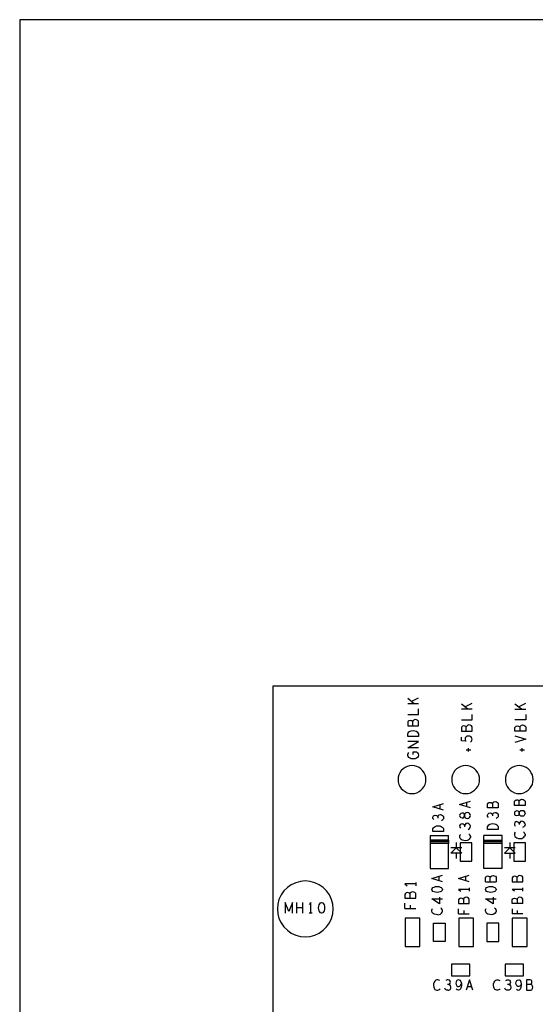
# Model space of a CAD drawing. Extents: x 23.5 to 56.5, y 21.5 to 42.5.
# Tile 8 of 15: x 23.5 to 28.4, y 33.4 to 42.5. Entities that reach past the tile are written whole.
import ezdxf

# ---------------------------------------------------------------- set-up
doc = ezdxf.new("R2010")
doc.units = 0
doc.layers.add('RVP8-IFD_E_tas', color=2, linetype='CONTINUOUS')

msp = doc.modelspace()

# ---------------------------------------------------------------- linework, layer by layer
at = {"layer": 'RVP8-IFD_E_tas'}
for points in [[(23.545, 21.545), (56.545, 21.545), (56.545, 42.545), (23.545, 42.545), (23.545, 21.545), (23.545, 21.545)], [(27.164, 35.959), (27.264, 35.959), (27.264, 36.001), (27.257, 36.01), (27.247, 36.015), (27.235, 36.018), (27.224, 36.015), (27.214, 36.007), (27.21, 35.999), (27.205, 36.004), (27.197, 36.007), (27.185, 36.01), (27.175, 36.007), (27.169, 36.002), (27.164, 35.994), (27.164, 35.959)], [(27.164, 35.859), (27.164, 35.884), (27.169, 35.894), (27.175, 35.902), (27.185, 35.908), (27.197, 35.913), (27.214, 35.914), (27.23, 35.913), (27.242, 35.908), (27.252, 35.902), (27.259, 35.894), (27.264, 35.884), (27.264, 35.859), (27.164, 35.859)], [(27.664, 35.908), (27.764, 35.908), (27.764, 35.95), (27.757, 35.959), (27.747, 35.964), (27.735, 35.967), (27.724, 35.964), (27.714, 35.957), (27.71, 35.948), (27.705, 35.953), (27.697, 35.957), (27.685, 35.959), (27.675, 35.957), (27.669, 35.951), (27.664, 35.943), (27.664, 35.908)], [(27.334, 35.458), (27.332, 35.48), (27.326, 35.502), (27.316, 35.522), (27.303, 35.541), (27.287, 35.557), (27.269, 35.57), (27.248, 35.58), (27.226, 35.586), (27.204, 35.588), (27.181, 35.586), (27.159, 35.58), (27.139, 35.57), (27.12, 35.557), (27.104, 35.541), (27.091, 35.522), (27.082, 35.502), (27.076, 35.48), (27.074, 35.458), (27.076, 35.435), (27.082, 35.413), (27.091, 35.393), (27.104, 35.374), (27.12, 35.358), (27.139, 35.345), (27.159, 35.335), (27.181, 35.329), (27.204, 35.327), (27.226, 35.329), (27.248, 35.335), (27.269, 35.345), (27.287, 35.358), (27.303, 35.374), (27.316, 35.393), (27.326, 35.413), (27.332, 35.435), (27.334, 35.458)], [(27.834, 35.458), (27.832, 35.48), (27.826, 35.502), (27.816, 35.522), (27.803, 35.541), (27.787, 35.557), (27.769, 35.57), (27.748, 35.58), (27.726, 35.586), (27.704, 35.588), (27.681, 35.586), (27.659, 35.58), (27.639, 35.57), (27.62, 35.557), (27.604, 35.541), (27.591, 35.522), (27.582, 35.502), (27.576, 35.48), (27.574, 35.458), (27.576, 35.435), (27.582, 35.413), (27.591, 35.393), (27.604, 35.374), (27.62, 35.358), (27.639, 35.345), (27.659, 35.335), (27.681, 35.329), (27.704, 35.327), (27.726, 35.329), (27.748, 35.335), (27.769, 35.345), (27.787, 35.358), (27.803, 35.374), (27.816, 35.393), (27.826, 35.413), (27.832, 35.435), (27.834, 35.458)], [(28.334, 35.458), (28.332, 35.48), (28.326, 35.502), (28.316, 35.522), (28.303, 35.541), (28.287, 35.557), (28.269, 35.57), (28.248, 35.58), (28.226, 35.586), (28.204, 35.588), (28.181, 35.586), (28.159, 35.58), (28.139, 35.57), (28.12, 35.557), (28.104, 35.541), (28.091, 35.522), (28.082, 35.502), (28.076, 35.48), (28.074, 35.458), (28.076, 35.435), (28.082, 35.413), (28.091, 35.393), (28.104, 35.374), (28.12, 35.358), (28.139, 35.345), (28.159, 35.335), (28.181, 35.329), (28.204, 35.327), (28.226, 35.329), (28.248, 35.335), (28.269, 35.345), (28.287, 35.358), (28.303, 35.374), (28.316, 35.393), (28.326, 35.413), (28.332, 35.435), (28.334, 35.458)], [(27.694, 35.129), (27.694, 35.116), (27.694, 35.129)], [(27.498, 34.972), (27.398, 34.972), (27.398, 34.997), (27.403, 35.007), (27.409, 35.015), (27.419, 35.021), (27.431, 35.026), (27.448, 35.027), (27.464, 35.026), (27.476, 35.021), (27.486, 35.015), (27.493, 35.007), (27.498, 34.997), (27.498, 34.972)], [(27.908, 34.992), (27.908, 35.017), (27.913, 35.027), (27.919, 35.035), (27.929, 35.041), (27.941, 35.046), (27.958, 35.047), (27.974, 35.046), (27.986, 35.041), (27.996, 35.035), (28.003, 35.027), (28.008, 35.017), (28.008, 34.992), (27.908, 34.992)], [(27.763, 34.867), (27.653, 34.867), (27.653, 34.696), (27.763, 34.696), (27.763, 34.867)], [(28.263, 34.867), (28.153, 34.867), (28.153, 34.696), (28.263, 34.696), (28.263, 34.867)], [(26.468, 34.251), (26.464, 34.297), (26.452, 34.34), (26.433, 34.382), (26.407, 34.419), (26.375, 34.451), (26.338, 34.477), (26.297, 34.496), (26.253, 34.508), (26.208, 34.512), (26.163, 34.508), (26.119, 34.496), (26.078, 34.477), (26.041, 34.451), (26.009, 34.419), (25.983, 34.382), (25.963, 34.34), (25.952, 34.297), (25.948, 34.251), (25.952, 34.206), (25.963, 34.163), (25.983, 34.121), (26.009, 34.084), (26.041, 34.052), (26.078, 34.026), (26.119, 34.007), (26.163, 33.995), (26.208, 33.992), (26.253, 33.995), (26.297, 34.007), (26.338, 34.026), (26.375, 34.052), (26.407, 34.084), (26.433, 34.121), (26.452, 34.163), (26.464, 34.206), (26.468, 34.251)], [(27.453, 34.406), (27.438, 34.405), (27.423, 34.406), (27.409, 34.41), (27.399, 34.415), (27.391, 34.422), (27.388, 34.432), (27.391, 34.443), (27.399, 34.45), (27.409, 34.455), (27.423, 34.459), (27.438, 34.46), (27.453, 34.459), (27.466, 34.455), (27.476, 34.45), (27.484, 34.443), (27.488, 34.432), (27.484, 34.422), (27.476, 34.415), (27.466, 34.41), (27.453, 34.406)], [(27.159, 34.403), (27.149, 34.401), (27.143, 34.396), (27.138, 34.387), (27.138, 34.352), (27.238, 34.352), (27.238, 34.394), (27.231, 34.403), (27.221, 34.408), (27.209, 34.411), (27.198, 34.408), (27.188, 34.401), (27.184, 34.392), (27.179, 34.397), (27.171, 34.401), (27.159, 34.403)], [(27.659, 34.352), (27.649, 34.349), (27.643, 34.345), (27.638, 34.336), (27.638, 34.301), (27.738, 34.301), (27.738, 34.343), (27.731, 34.352), (27.721, 34.357), (27.709, 34.36), (27.698, 34.357), (27.688, 34.349), (27.684, 34.341), (27.679, 34.346), (27.671, 34.349), (27.659, 34.352)], [(26.371, 34.215), (26.361, 34.211), (26.351, 34.215), (26.343, 34.223), (26.338, 34.233), (26.334, 34.246), (26.333, 34.262), (26.334, 34.277), (26.338, 34.29), (26.343, 34.3), (26.351, 34.308), (26.361, 34.312), (26.371, 34.308), (26.378, 34.3), (26.384, 34.29), (26.387, 34.277), (26.389, 34.262), (26.387, 34.246), (26.384, 34.233), (26.378, 34.223), (26.371, 34.215)], [(27.277, 33.9), (27.277, 34.164), (27.139, 34.164), (27.139, 33.9), (27.277, 33.9)], [(27.777, 34.164), (27.639, 34.164), (27.639, 33.9), (27.777, 33.9), (27.777, 34.164)], [(28.139, 34.164), (28.139, 33.9), (28.277, 33.9), (28.277, 34.164), (28.139, 34.164)], [(27.513, 33.946), (27.403, 33.946), (27.403, 34.117), (27.513, 34.117), (27.513, 33.946)], [(27.903, 34.117), (27.903, 33.946), (28.013, 33.946), (28.013, 34.117), (27.903, 34.117)], [(27.743, 33.736), (27.573, 33.736), (27.573, 33.626), (27.743, 33.626), (27.743, 33.736)], [(28.243, 33.736), (28.073, 33.736), (28.073, 33.626), (28.243, 33.626), (28.243, 33.736)]]:
    msp.add_lwpolyline(points, close=True, dxfattribs=at)
for points in [[(25.908, 28.331), (25.908, 36.332), (43.908, 36.332)], [(27.225, 36.165), (27.164, 36.213)], [(27.197, 36.186), (27.264, 36.22)], [(27.264, 36.165), (27.164, 36.165)], [(27.164, 36.065), (27.264, 36.065), (27.264, 36.116)], [(27.725, 36.114), (27.664, 36.162)], [(27.764, 36.114), (27.664, 36.114)], [(27.697, 36.135), (27.764, 36.169)], [(28.225, 36.114), (28.164, 36.162)], [(28.164, 36.114), (28.264, 36.114)], [(28.197, 36.135), (28.264, 36.169)], [(27.664, 36.014), (27.764, 36.014), (27.764, 36.065)], [(28.264, 36.014), (28.164, 36.014)], [(28.264, 36.065), (28.264, 36.014)], [(27.21, 35.959), (27.21, 35.999)], [(27.71, 35.908), (27.71, 35.948)], [(28.264, 35.908), (28.164, 35.908), (28.164, 35.943), (28.169, 35.951), (28.175, 35.957), (28.185, 35.959), (28.197, 35.957), (28.205, 35.953), (28.21, 35.948), (28.21, 35.908)], [(28.21, 35.948), (28.214, 35.957), (28.224, 35.964), (28.235, 35.967), (28.247, 35.964), (28.257, 35.959), (28.264, 35.95), (28.264, 35.908)], [(27.749, 35.808), (27.757, 35.815), (27.762, 35.824), (27.764, 35.835), (27.76, 35.847), (27.754, 35.856), (27.742, 35.862), (27.729, 35.863), (27.715, 35.861), (27.707, 35.854), (27.7, 35.846), (27.699, 35.837), (27.7, 35.828), (27.707, 35.817), (27.664, 35.82), (27.664, 35.854)], [(28.164, 35.867), (28.264, 35.835)], [(28.264, 35.835), (28.164, 35.804)], [(27.264, 35.755), (27.164, 35.755), (27.264, 35.814), (27.164, 35.814)], [(27.709, 35.734), (27.752, 35.734)], [(27.73, 35.72), (27.73, 35.75)], [(28.209, 35.734), (28.252, 35.734)], [(28.23, 35.72), (28.23, 35.75)], [(27.244, 35.657), (27.232, 35.652), (27.219, 35.65), (27.207, 35.65), (27.197, 35.652), (27.185, 35.657), (27.175, 35.665), (27.169, 35.672), (27.164, 35.682), (27.164, 35.691), (27.167, 35.701), (27.174, 35.709)], [(27.214, 35.715), (27.244, 35.715), (27.254, 35.708), (27.26, 35.699), (27.264, 35.686), (27.26, 35.674), (27.254, 35.665), (27.244, 35.657)], [(27.214, 35.69), (27.214, 35.715)], [(28.204, 35.255), (28.208, 35.264), (28.218, 35.271), (28.229, 35.274), (28.241, 35.271), (28.251, 35.266), (28.258, 35.257), (28.258, 35.215), (28.158, 35.215)], [(28.158, 35.215), (28.158, 35.25), (28.163, 35.258), (28.169, 35.264), (28.179, 35.266)], [(28.204, 35.215), (28.204, 35.255), (28.199, 35.26), (28.191, 35.264), (28.179, 35.266)], [(27.498, 35.172), (27.398, 35.203), (27.498, 35.235)], [(27.463, 35.224), (27.463, 35.183)], [(27.648, 35.224), (27.748, 35.256)], [(27.748, 35.193), (27.648, 35.224)], [(27.713, 35.245), (27.713, 35.204)], [(28.008, 35.194), (27.908, 35.194), (27.908, 35.229), (27.913, 35.237), (27.919, 35.243), (27.929, 35.245), (27.941, 35.243), (27.949, 35.239), (27.954, 35.234), (27.954, 35.194)], [(27.954, 35.234), (27.958, 35.243), (27.968, 35.25), (27.979, 35.253), (27.991, 35.25), (28.001, 35.245), (28.008, 35.236), (28.008, 35.194)], [(27.406, 35.084), (27.399, 35.095), (27.398, 35.107), (27.403, 35.118), (27.411, 35.124), (27.421, 35.127), (27.431, 35.124), (27.439, 35.118), (27.444, 35.11), (27.444, 35.099)], [(27.444, 35.11), (27.448, 35.119), (27.456, 35.128), (27.468, 35.131), (27.478, 35.129), (27.488, 35.123), (27.496, 35.113), (27.498, 35.103), (27.496, 35.091)], [(27.478, 35.074), (27.489, 35.081), (27.496, 35.091)], [(27.671, 35.145), (27.659, 35.141), (27.651, 35.133), (27.648, 35.123), (27.651, 35.112), (27.659, 35.104), (27.671, 35.1), (27.683, 35.102), (27.691, 35.109), (27.694, 35.116), (27.699, 35.105), (27.709, 35.097)], [(27.733, 35.097), (27.741, 35.104), (27.746, 35.114), (27.748, 35.123), (27.746, 35.131), (27.741, 35.141), (27.733, 35.148), (27.721, 35.15), (27.709, 35.148), (27.699, 35.14), (27.694, 35.129), (27.691, 35.137), (27.683, 35.143), (27.671, 35.145)], [(27.709, 35.097), (27.721, 35.095), (27.733, 35.097)], [(27.916, 35.104), (27.909, 35.115), (27.908, 35.127), (27.913, 35.138), (27.921, 35.144), (27.931, 35.147), (27.941, 35.144), (27.949, 35.138), (27.954, 35.13), (27.954, 35.119)], [(27.954, 35.13), (27.958, 35.139), (27.966, 35.148), (27.978, 35.151), (27.988, 35.149), (27.998, 35.143), (28.006, 35.133), (28.008, 35.123), (28.006, 35.111), (27.999, 35.101), (27.988, 35.094)], [(28.181, 35.165), (28.169, 35.161), (28.161, 35.153), (28.158, 35.143), (28.161, 35.132), (28.169, 35.124)], [(28.219, 35.117), (28.209, 35.125), (28.204, 35.136), (28.201, 35.129), (28.193, 35.122), (28.181, 35.12), (28.169, 35.124)], [(28.204, 35.136), (28.204, 35.149), (28.201, 35.157), (28.193, 35.163), (28.181, 35.165)], [(28.204, 35.149), (28.209, 35.16), (28.219, 35.168), (28.231, 35.17), (28.243, 35.168), (28.251, 35.161), (28.256, 35.151), (28.258, 35.143), (28.256, 35.134), (28.251, 35.124), (28.243, 35.117), (28.231, 35.115), (28.219, 35.117)], [(28.204, 35.149), (28.204, 35.136)], [(27.653, 35.037), (27.648, 35.026), (27.649, 35.014), (27.656, 35.003)], [(27.728, 35.048), (27.718, 35.05), (27.706, 35.047), (27.698, 35.038), (27.694, 35.029), (27.689, 35.037), (27.681, 35.043), (27.671, 35.046), (27.661, 35.043), (27.653, 35.037)], [(27.694, 35.029), (27.694, 35.018)], [(27.728, 34.993), (27.739, 35), (27.746, 35.01), (27.748, 35.022), (27.746, 35.032), (27.738, 35.042), (27.728, 35.048)], [(28.181, 35.066), (28.171, 35.063), (28.163, 35.057), (28.158, 35.046), (28.159, 35.034), (28.166, 35.023)], [(28.181, 35.066), (28.191, 35.063), (28.199, 35.057)], [(28.248, 35.062), (28.238, 35.068), (28.228, 35.07), (28.216, 35.067), (28.208, 35.058), (28.204, 35.049), (28.199, 35.057)], [(28.204, 35.049), (28.204, 35.038)], [(28.238, 35.013), (28.249, 35.02)], [(28.258, 35.042), (28.256, 35.052), (28.248, 35.062)], [(28.258, 35.042), (28.256, 35.03), (28.249, 35.02)], [(27.373, 34.627), (27.543, 34.627), (27.543, 34.936)], [(27.373, 34.936), (27.373, 34.627)], [(27.373, 34.936), (27.543, 34.936)], [(27.656, 34.946), (27.651, 34.939), (27.648, 34.93), (27.648, 34.92), (27.653, 34.908), (27.661, 34.9)], [(27.733, 34.95), (27.739, 34.944), (27.744, 34.936), (27.748, 34.927), (27.748, 34.918), (27.744, 34.91), (27.738, 34.901), (27.728, 34.893), (27.718, 34.889), (27.703, 34.887), (27.688, 34.888), (27.671, 34.893), (27.661, 34.9)], [(28.043, 34.627), (27.873, 34.627), (27.873, 34.936)], [(28.043, 34.627), (28.043, 34.936), (27.873, 34.936)], [(28.166, 34.966), (28.161, 34.959), (28.158, 34.95), (28.158, 34.94), (28.163, 34.928), (28.171, 34.919), (28.181, 34.913), (28.198, 34.908), (28.213, 34.907)], [(28.213, 34.907), (28.228, 34.909), (28.238, 34.913), (28.248, 34.921), (28.254, 34.93)], [(28.243, 34.97), (28.249, 34.964), (28.254, 34.956), (28.258, 34.947), (28.258, 34.938), (28.254, 34.93)], [(27.543, 34.892), (27.373, 34.892), (27.373, 34.861)], [(27.543, 34.881), (27.373, 34.881)], [(27.373, 34.869), (27.543, 34.869)], [(27.543, 34.861), (27.373, 34.861)], [(27.543, 34.892), (27.543, 34.861)], [(27.567, 34.771), (27.617, 34.821)], [(27.667, 34.821), (27.567, 34.821)], [(27.617, 34.821), (27.667, 34.771), (27.567, 34.771)], [(27.617, 34.871), (27.617, 34.821)], [(27.873, 34.892), (27.873, 34.861)], [(27.873, 34.892), (28.043, 34.892)], [(28.043, 34.881), (27.873, 34.881)], [(27.873, 34.869), (28.043, 34.869)], [(28.043, 34.861), (27.873, 34.861)], [(28.043, 34.861), (28.043, 34.892)], [(28.117, 34.871), (28.117, 34.821), (28.067, 34.771), (28.167, 34.771), (28.117, 34.821)], [(28.167, 34.821), (28.067, 34.821)], [(27.617, 34.771), (27.617, 34.721)], [(28.117, 34.771), (28.117, 34.721)], [(27.488, 34.503), (27.388, 34.535), (27.488, 34.566)], [(27.453, 34.555), (27.453, 34.514)], [(27.738, 34.503), (27.638, 34.535), (27.738, 34.566)], [(27.703, 34.555), (27.703, 34.514)], [(27.888, 34.505), (27.888, 34.54), (27.893, 34.549), (27.899, 34.554)], [(27.934, 34.505), (27.934, 34.545), (27.929, 34.55), (27.921, 34.554), (27.909, 34.556), (27.899, 34.554)], [(27.934, 34.545), (27.938, 34.554), (27.948, 34.561), (27.959, 34.564), (27.971, 34.561), (27.981, 34.556), (27.988, 34.547), (27.988, 34.505)], [(28.159, 34.556), (28.149, 34.554), (28.143, 34.549), (28.138, 34.54), (28.138, 34.505), (28.238, 34.505)], [(28.184, 34.505), (28.184, 34.545), (28.179, 34.55), (28.171, 34.554), (28.159, 34.556)], [(28.184, 34.545), (28.188, 34.554), (28.198, 34.561)], [(28.238, 34.505), (28.238, 34.547), (28.231, 34.556), (28.221, 34.561), (28.209, 34.564), (28.198, 34.561)], [(27.238, 34.484), (27.138, 34.484), (27.158, 34.468)], [(27.238, 34.499), (27.238, 34.468)], [(27.738, 34.448), (27.738, 34.417)], [(27.888, 34.505), (27.988, 34.505)], [(27.909, 34.41), (27.899, 34.415), (27.891, 34.422), (27.888, 34.432), (27.891, 34.443), (27.899, 34.45)], [(27.899, 34.45), (27.909, 34.455), (27.923, 34.459), (27.938, 34.46), (27.953, 34.459), (27.966, 34.455), (27.976, 34.45), (27.984, 34.443), (27.988, 34.432)], [(28.238, 34.417), (28.238, 34.448)], [(27.184, 34.392), (27.184, 34.352)], [(27.459, 34.362), (27.459, 34.299)], [(27.738, 34.432), (27.638, 34.432), (27.658, 34.417)], [(27.988, 34.432), (27.984, 34.422), (27.976, 34.415), (27.966, 34.41), (27.953, 34.406), (27.938, 34.405), (27.923, 34.406), (27.909, 34.41)], [(27.959, 34.362), (27.959, 34.299)], [(28.158, 34.417), (28.138, 34.432)], [(28.238, 34.432), (28.138, 34.432)], [(28.138, 34.301), (28.138, 34.336), (28.143, 34.345), (28.149, 34.349), (28.159, 34.352), (28.171, 34.349), (28.179, 34.346), (28.184, 34.341), (28.184, 34.301)], [(28.184, 34.341), (28.188, 34.349), (28.198, 34.357)], [(28.238, 34.301), (28.238, 34.343), (28.231, 34.352), (28.221, 34.357), (28.209, 34.36), (28.198, 34.357)], [(26.088, 34.312), (26.055, 34.228), (26.022, 34.312), (26.022, 34.211)], [(26.088, 34.211), (26.088, 34.312)], [(26.13, 34.211), (26.13, 34.312)], [(26.183, 34.262), (26.13, 34.262)], [(26.183, 34.312), (26.183, 34.211)], [(26.259, 34.211), (26.259, 34.312), (26.244, 34.292)], [(27.138, 34.256), (27.138, 34.304)], [(27.138, 34.256), (27.238, 34.256)], [(27.186, 34.286), (27.186, 34.256)], [(27.459, 34.299), (27.388, 34.346), (27.488, 34.346)], [(27.443, 34.197), (27.428, 34.198), (27.411, 34.203), (27.401, 34.209), (27.393, 34.218), (27.388, 34.23), (27.388, 34.24), (27.391, 34.249), (27.396, 34.256)], [(27.443, 34.197), (27.458, 34.199), (27.468, 34.203), (27.478, 34.211), (27.484, 34.22), (27.488, 34.229), (27.488, 34.237), (27.484, 34.246), (27.479, 34.254), (27.473, 34.26)], [(27.684, 34.341), (27.684, 34.301)], [(27.959, 34.299), (27.888, 34.346)], [(27.888, 34.346), (27.988, 34.346)], [(27.888, 34.23), (27.888, 34.24), (27.891, 34.249), (27.896, 34.256)], [(27.973, 34.26), (27.979, 34.254), (27.984, 34.246), (27.988, 34.237), (27.988, 34.229), (27.984, 34.22), (27.978, 34.211), (27.968, 34.203), (27.958, 34.199), (27.943, 34.197), (27.928, 34.198), (27.911, 34.203), (27.901, 34.209)], [(28.238, 34.301), (28.138, 34.301)], [(26.274, 34.211), (26.244, 34.211)], [(27.638, 34.204), (27.638, 34.253)], [(27.638, 34.204), (27.738, 34.204)], [(27.686, 34.235), (27.686, 34.204)], [(27.888, 34.23), (27.893, 34.218), (27.901, 34.209)], [(28.138, 34.253), (28.138, 34.204)], [(28.238, 34.204), (28.138, 34.204)], [(28.186, 34.204), (28.186, 34.235)], [(27.404, 33.551), (27.403, 33.536), (27.406, 33.521), (27.409, 33.512)], [(27.463, 33.583), (27.455, 33.588), (27.446, 33.591), (27.436, 33.591), (27.425, 33.586), (27.416, 33.578), (27.409, 33.568), (27.404, 33.551)], [(27.546, 33.545), (27.553, 33.55), (27.56, 33.558), (27.562, 33.568), (27.56, 33.578), (27.553, 33.586), (27.542, 33.591), (27.53, 33.59), (27.519, 33.583)], [(27.538, 33.492), (27.548, 33.493), (27.558, 33.501), (27.565, 33.512), (27.566, 33.521), (27.563, 33.533), (27.555, 33.542), (27.546, 33.545), (27.534, 33.545)], [(27.639, 33.591), (27.629, 33.588), (27.621, 33.582), (27.616, 33.571), (27.613, 33.558), (27.616, 33.547), (27.622, 33.535), (27.63, 33.528), (27.639, 33.527), (27.649, 33.53), (27.656, 33.538), (27.664, 33.553), (27.664, 33.535), (27.662, 33.52), (27.655, 33.505), (27.646, 33.495), (27.636, 33.492), (27.626, 33.495), (27.617, 33.503)], [(27.662, 33.568), (27.655, 33.582), (27.648, 33.588), (27.639, 33.591)], [(27.662, 33.568), (27.664, 33.553)], [(27.772, 33.492), (27.741, 33.591), (27.709, 33.492)], [(27.721, 33.527), (27.761, 33.527)], [(27.969, 33.512), (27.966, 33.521), (27.963, 33.536), (27.964, 33.551), (27.969, 33.568), (27.976, 33.578), (27.985, 33.586), (27.996, 33.591), (28.006, 33.591), (28.015, 33.588), (28.023, 33.583)], [(28.106, 33.545), (28.115, 33.542), (28.123, 33.533), (28.126, 33.521), (28.125, 33.512), (28.118, 33.501), (28.108, 33.493), (28.098, 33.492), (28.087, 33.493), (28.076, 33.5), (28.069, 33.512)], [(28.079, 33.583), (28.09, 33.59), (28.102, 33.591), (28.113, 33.586), (28.12, 33.578), (28.122, 33.568), (28.12, 33.558), (28.113, 33.55), (28.106, 33.545), (28.094, 33.545)], [(28.199, 33.527), (28.19, 33.528), (28.182, 33.535), (28.176, 33.547), (28.173, 33.558), (28.176, 33.571), (28.181, 33.582), (28.189, 33.588), (28.199, 33.591)], [(28.199, 33.591), (28.208, 33.588)], [(28.209, 33.53), (28.199, 33.527)], [(28.224, 33.553), (28.222, 33.568), (28.215, 33.582), (28.208, 33.588)], [(28.216, 33.538), (28.209, 33.53)], [(28.215, 33.505), (28.222, 33.52), (28.224, 33.535), (28.224, 33.553), (28.216, 33.538)], [(28.272, 33.591), (28.272, 33.492), (28.313, 33.492), (28.322, 33.498), (28.327, 33.508), (28.33, 33.52), (28.327, 33.532), (28.32, 33.542), (28.311, 33.545), (28.272, 33.545)], [(28.311, 33.545), (28.316, 33.55), (28.32, 33.558), (28.322, 33.57), (28.32, 33.58), (28.315, 33.586), (28.306, 33.591), (28.272, 33.591)], [(27.409, 33.512), (27.417, 33.501), (27.426, 33.495), (27.435, 33.492), (27.444, 33.492), (27.452, 33.495), (27.46, 33.5), (27.466, 33.507)], [(27.538, 33.492), (27.527, 33.493), (27.517, 33.5), (27.509, 33.512)], [(28.026, 33.507), (28.02, 33.5), (28.013, 33.495), (28.004, 33.492), (27.995, 33.492), (27.986, 33.495), (27.977, 33.501), (27.969, 33.512)], [(28.177, 33.503), (28.186, 33.495), (28.196, 33.492), (28.206, 33.495)], [(28.215, 33.505), (28.206, 33.495)]]:
    msp.add_lwpolyline(points, dxfattribs=at)

doc.saveas('drawing.dxf')
